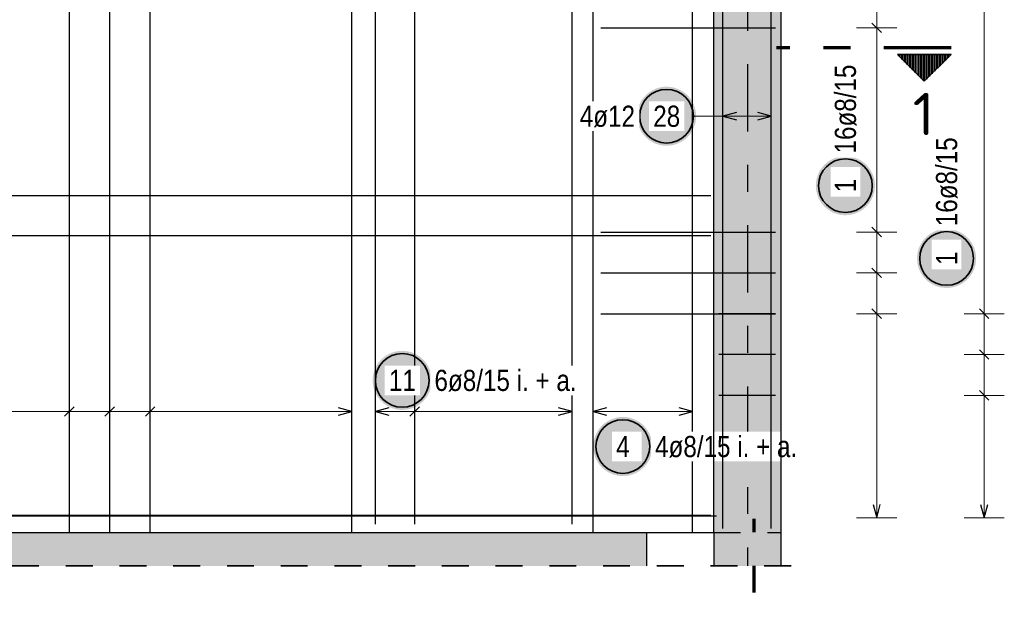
# Model space of a CAD drawing. Header units: millimetres. Extents: x -4.8 to 37.2, y -12 to 28.3.
# Tile 68 of 82: x 24.5 to 28.1, y 15.2 to 17.4. Entities that reach past the tile are written whole.
import ezdxf
from ezdxf.enums import TextEntityAlignment as Align

# ---------------------------------------------------------------- set-up
doc = ezdxf.new("R2010")
doc.units = ezdxf.units.MM
doc.linetypes.add('DASHDOTX2', pattern=[2, 1, -0.5, 0, -0.5])
doc.linetypes.add('HIDDEN', pattern=[0.375, 0.25, -0.125])
doc.layers.add('Achsen', color=7, linetype='Continuous', lineweight=20)
doc.styles.add('Arial Narrow', font='ARIALN.TTF')
doc.styles.add('isocp', font='isocp', dxfattribs={"width": 1.1})

msp = doc.modelspace()

# ---------------------------------------------------------------- hatches: boundary and pattern name
at = {"lineweight": 13, "true_color": 0xd7ffd7}
for points in [[(27.067644, 15.4498), (27.317644, 15.449806), (27.317644, 18.3798), (27.067644, 18.3798)], [(23.578416, 15.324806), (26.818206, 15.324806), (26.818206, 15.449806), (23.578416, 15.449806)], [(27.068206, 15.324806), (27.317644, 15.324806), (27.317644, 15.449806), (27.068206, 15.449806)]]:
    msp.add_hatch(color=254, dxfattribs=at).paths.add_polyline_path(points)
at = {"lineweight": 50}
h = msp.add_hatch(dxfattribs=at)
h.set_pattern_fill('Mau', color=4, scale=0.01, angle=-90, style=0, pattern_type=2)
h.set_pattern_definition([(-90, (0, 0), (0.01, 6e-19), [])])
h.paths.add_polyline_path([(27.951897, 17.230021), (27.751897, 17.230021), (27.851897, 17.130021)])
at = {"lineweight": 25, "true_color": 0xffffff}
for points in [[(27.002776, 17), (27.002709, 17.003839), (27.002508, 17.007673), (27.002174, 17.011498), (27.001706, 17.015309), (27.001105, 17.019101), (27.000373, 17.02287), (26.999509, 17.026611), (26.998515, 17.03032), (26.997393, 17.033992), (26.996143, 17.037622), (26.994767, 17.041207), (26.993266, 17.044741), (26.991644, 17.048221), (26.989901, 17.051642), (26.988039, 17.055), (26.986062, 17.058291), (26.983971, 17.061511), (26.981768, 17.064656), (26.979458, 17.067723), (26.977041, 17.070707), (26.974522, 17.073604), (26.971904, 17.076412), (26.969189, 17.079127), (26.966381, 17.081746), (26.963483, 17.084265), (26.960499, 17.086681), (26.957433, 17.088992), (26.954288, 17.091194), (26.951067, 17.093285), (26.947776, 17.095263), (26.944418, 17.097124), (26.940997, 17.098867), (26.937517, 17.10049), (26.933983, 17.10199), (26.930399, 17.103366), (26.926768, 17.104616), (26.923096, 17.105739), (26.919388, 17.106733), (26.915647, 17.107596), (26.911878, 17.108329), (26.908085, 17.108929), (26.904275, 17.109397), (26.90045, 17.109732), (26.896615, 17.109933), (26.892776, 17.11), (26.888937, 17.109933), (26.885103, 17.109732), (26.881278, 17.109397), (26.877467, 17.108929), (26.873675, 17.108329), (26.869906, 17.107596), (26.866165, 17.106733), (26.862456, 17.105739), (26.858785, 17.104616), (26.855154, 17.103366), (26.85157, 17.10199), (26.848035, 17.10049), (26.844556, 17.098867), (26.841135, 17.097124), (26.837776, 17.095263), (26.834485, 17.093285), (26.831265, 17.091194), (26.82812, 17.088992), (26.825054, 17.086681), (26.82207, 17.084265), (26.819172, 17.081746), (26.816364, 17.079127), (26.813649, 17.076412), (26.81103, 17.073604), (26.808511, 17.070707), (26.806095, 17.067723), (26.803785, 17.064656), (26.801582, 17.061511), (26.799491, 17.058291), (26.797514, 17.055), (26.795652, 17.051642), (26.793909, 17.048221), (26.792286, 17.044741), (26.790786, 17.041207), (26.78941, 17.037622), (26.78816, 17.033992), (26.787038, 17.03032), (26.786044, 17.026611), (26.78518, 17.02287), (26.784448, 17.019101), (26.783847, 17.015309), (26.783379, 17.011498), (26.783044, 17.007673), (26.782843, 17.003839), (26.782776, 17), (26.782843, 16.996161), (26.783044, 16.992327), (26.783379, 16.988502), (26.783847, 16.984691), (26.784448, 16.980899), (26.78518, 16.97713), (26.786044, 16.973389), (26.787038, 16.96968), (26.78816, 16.966008), (26.78941, 16.962378), (26.790786, 16.958793), (26.792286, 16.955259), (26.793909, 16.951779), (26.795652, 16.948358), (26.797514, 16.945), (26.799491, 16.941709), (26.801582, 16.938489), (26.803785, 16.935344), (26.806095, 16.932277), (26.808511, 16.929293), (26.81103, 16.926396), (26.813649, 16.923588), (26.816364, 16.920873), (26.819172, 16.918254), (26.82207, 16.915735), (26.825054, 16.913319), (26.82812, 16.911008), (26.831265, 16.908806), (26.834485, 16.906715), (26.837776, 16.904737), (26.841135, 16.902876), (26.844556, 16.901133), (26.848035, 16.89951), (26.85157, 16.89801), (26.855154, 16.896634), (26.858785, 16.895384), (26.862456, 16.894261), (26.866165, 16.893267), (26.869906, 16.892404), (26.873675, 16.891671), (26.877467, 16.891071), (26.881278, 16.890603), (26.885103, 16.890268), (26.888937, 16.890067), (26.892776, 16.89), (26.896615, 16.890067), (26.90045, 16.890268), (26.904275, 16.890603), (26.908085, 16.891071), (26.911878, 16.891671), (26.915647, 16.892404), (26.919388, 16.893267), (26.923096, 16.894261), (26.926768, 16.895384), (26.930399, 16.896634), (26.933983, 16.89801), (26.937517, 16.89951), (26.940997, 16.901133), (26.944418, 16.902876), (26.947776, 16.904737), (26.951067, 16.906715), (26.954288, 16.908806), (26.957433, 16.911008), (26.960499, 16.913319), (26.963483, 16.915735), (26.966381, 16.918254), (26.969189, 16.920873), (26.971904, 16.923588), (26.974522, 16.926396), (26.977041, 16.929293), (26.979458, 16.932277), (26.981768, 16.935344), (26.983971, 16.938489), (26.986062, 16.941709), (26.988039, 16.945), (26.989901, 16.948358), (26.991644, 16.951779), (26.993266, 16.955259), (26.994767, 16.958793), (26.996143, 16.962378), (26.997393, 16.966008), (26.998515, 16.96968), (26.999509, 16.973389), (27.000373, 16.97713), (27.001105, 16.980899), (27.001706, 16.984691), (27.002174, 16.988502), (27.002508, 16.992327)], [(27.66837, 16.741324), (27.668303, 16.745163), (27.668102, 16.748997), (27.667767, 16.752822), (27.6673, 16.756633), (27.666699, 16.760425), (27.665966, 16.764194), (27.665103, 16.767935), (27.664109, 16.771644), (27.662986, 16.775316), (27.661736, 16.778946), (27.66036, 16.782531), (27.65886, 16.786065), (27.657237, 16.789545), (27.655494, 16.792966), (27.653633, 16.796324), (27.651655, 16.799615), (27.649564, 16.802835), (27.647362, 16.80598), (27.645051, 16.809047), (27.642635, 16.81203), (27.640116, 16.814928), (27.637497, 16.817736), (27.634782, 16.820451), (27.631974, 16.82307), (27.629077, 16.825589), (27.626093, 16.828005), (27.623026, 16.830316), (27.619881, 16.832518), (27.616661, 16.834609), (27.61337, 16.836587), (27.610012, 16.838448), (27.606591, 16.840191), (27.603111, 16.841814), (27.599577, 16.843314), (27.595992, 16.84469), (27.592362, 16.84594), (27.58869, 16.847063), (27.584981, 16.848056), (27.58124, 16.84892), (27.577471, 16.849653), (27.573679, 16.850253), (27.569868, 16.850721), (27.566043, 16.851056), (27.562209, 16.851257), (27.55837, 16.851324), (27.554531, 16.851257), (27.550697, 16.851056), (27.546872, 16.850721), (27.543061, 16.850253), (27.539269, 16.849653), (27.5355, 16.84892), (27.531759, 16.848056), (27.52805, 16.847063), (27.524378, 16.84594), (27.520748, 16.84469), (27.517163, 16.843314), (27.513629, 16.841814), (27.510149, 16.840191), (27.506728, 16.838448), (27.50337, 16.836587), (27.500079, 16.834609), (27.496859, 16.832518), (27.493714, 16.830316), (27.490647, 16.828005), (27.487663, 16.825589), (27.484766, 16.82307), (27.481958, 16.820451), (27.479243, 16.817736), (27.476624, 16.814928), (27.474105, 16.81203), (27.471689, 16.809047), (27.469378, 16.80598), (27.467176, 16.802835), (27.465085, 16.799615), (27.463107, 16.796324), (27.461246, 16.792966), (27.459503, 16.789545), (27.45788, 16.786065), (27.45638, 16.782531), (27.455004, 16.778946), (27.453754, 16.775316), (27.452631, 16.771644), (27.451638, 16.767935), (27.450774, 16.764194), (27.450041, 16.760425), (27.449441, 16.756633), (27.448973, 16.752822), (27.448638, 16.748997), (27.448437, 16.745163), (27.44837, 16.741324), (27.448437, 16.737485), (27.448638, 16.733651), (27.448973, 16.729826), (27.449441, 16.726015), (27.450041, 16.722222), (27.450774, 16.718453), (27.451638, 16.714712), (27.452631, 16.711004), (27.453754, 16.707332), (27.455004, 16.703702), (27.45638, 16.700117), (27.45788, 16.696583), (27.459503, 16.693103), (27.461246, 16.689682), (27.463107, 16.686324), (27.465085, 16.683033), (27.467176, 16.679813), (27.469378, 16.676667), (27.471689, 16.673601), (27.474105, 16.670617), (27.476624, 16.667719), (27.479243, 16.664911), (27.481958, 16.662196), (27.484766, 16.659578), (27.487663, 16.657059), (27.490647, 16.654643), (27.493714, 16.652332), (27.496859, 16.65013), (27.500079, 16.648038), (27.50337, 16.646061), (27.506728, 16.6442), (27.510149, 16.642456), (27.513629, 16.640834), (27.517163, 16.639334), (27.520748, 16.637958), (27.524378, 16.636708), (27.52805, 16.635585), (27.531759, 16.634591), (27.5355, 16.633728), (27.539269, 16.632995), (27.543061, 16.632394), (27.546872, 16.631926), (27.550697, 16.631592), (27.554531, 16.631391), (27.55837, 16.631324), (27.562209, 16.631391), (27.566043, 16.631592), (27.569868, 16.631926), (27.573679, 16.632394), (27.577471, 16.632995), (27.58124, 16.633728), (27.584981, 16.634591), (27.58869, 16.635585), (27.592362, 16.636708), (27.595992, 16.637958), (27.599577, 16.639334), (27.603111, 16.640834), (27.606591, 16.642456), (27.610012, 16.6442), (27.61337, 16.646061), (27.616661, 16.648038), (27.619881, 16.65013), (27.623026, 16.652332), (27.626093, 16.654643), (27.629077, 16.657059), (27.631974, 16.659578), (27.634782, 16.662196), (27.637497, 16.664911), (27.640116, 16.667719), (27.642635, 16.670617), (27.645051, 16.673601), (27.647362, 16.676667), (27.649564, 16.679813), (27.651655, 16.683033), (27.653633, 16.686324), (27.655494, 16.689682), (27.657237, 16.693103), (27.65886, 16.696583), (27.66036, 16.700117), (27.661736, 16.703702), (27.662986, 16.707332), (27.664109, 16.711004), (27.665103, 16.714712), (27.665966, 16.718453), (27.666699, 16.722222), (27.6673, 16.726015), (27.667767, 16.729826), (27.668102, 16.733651)], [(28.045153, 16.470282), (28.045086, 16.474121), (28.044885, 16.477955), (28.04455, 16.48178), (28.044082, 16.485591), (28.043482, 16.489383), (28.042749, 16.493152), (28.041885, 16.496893), (28.040892, 16.500602), (28.039769, 16.504274), (28.038519, 16.507904), (28.037143, 16.511489), (28.035643, 16.515023), (28.03402, 16.518503), (28.032277, 16.521924), (28.030416, 16.525282), (28.028438, 16.528573), (28.026347, 16.531793), (28.024145, 16.534938), (28.021834, 16.538005), (28.019418, 16.540988), (28.016899, 16.543886), (28.01428, 16.546694), (28.011565, 16.549409), (28.008757, 16.552028), (28.005859, 16.554547), (28.002876, 16.556963), (27.999809, 16.559274), (27.996664, 16.561476), (27.993444, 16.563567), (27.990153, 16.565545), (27.986795, 16.567406), (27.983374, 16.569149), (27.979894, 16.570772), (27.97636, 16.572272), (27.972775, 16.573648), (27.969145, 16.574898), (27.965473, 16.576021), (27.961764, 16.577014), (27.958023, 16.577878), (27.954254, 16.578611), (27.950462, 16.579211), (27.946651, 16.579679), (27.942826, 16.580014), (27.938992, 16.580215), (27.935153, 16.580282), (27.931314, 16.580215), (27.92748, 16.580014), (27.923655, 16.579679), (27.919844, 16.579211), (27.916052, 16.578611), (27.912283, 16.577878), (27.908541, 16.577014), (27.904833, 16.576021), (27.901161, 16.574898), (27.897531, 16.573648), (27.893946, 16.572272), (27.890412, 16.570772), (27.886932, 16.569149), (27.883511, 16.567406), (27.880153, 16.565545), (27.876862, 16.563567), (27.873642, 16.561476), (27.870496, 16.559274), (27.86743, 16.556963), (27.864446, 16.554547), (27.861548, 16.552028), (27.85874, 16.549409), (27.856025, 16.546694), (27.853407, 16.543886), (27.850888, 16.540988), (27.848472, 16.538005), (27.846161, 16.534938), (27.843959, 16.531793), (27.841868, 16.528573), (27.83989, 16.525282), (27.838029, 16.521924), (27.836286, 16.518503), (27.834663, 16.515023), (27.833163, 16.511489), (27.831787, 16.507904), (27.830537, 16.504274), (27.829414, 16.500602), (27.82842, 16.496893), (27.827557, 16.493152), (27.826824, 16.489383), (27.826223, 16.485591), (27.825755, 16.48178), (27.825421, 16.477955), (27.82522, 16.474121), (27.825153, 16.470282), (27.82522, 16.466443), (27.825421, 16.462609), (27.825755, 16.458784), (27.826223, 16.454973), (27.826824, 16.45118), (27.827557, 16.447412), (27.82842, 16.44367), (27.829414, 16.439962), (27.830537, 16.43629), (27.831787, 16.43266), (27.833163, 16.429075), (27.834663, 16.425541), (27.836286, 16.422061), (27.838029, 16.41864), (27.83989, 16.415282), (27.841868, 16.411991), (27.843959, 16.408771), (27.846161, 16.405625), (27.848472, 16.402559), (27.850888, 16.399575), (27.853407, 16.396677), (27.856025, 16.393869), (27.85874, 16.391154), (27.861548, 16.388536), (27.864446, 16.386017), (27.86743, 16.383601), (27.870496, 16.38129), (27.873642, 16.379088), (27.876862, 16.376997), (27.880153, 16.375019), (27.883511, 16.373158), (27.886932, 16.371414), (27.890412, 16.369792), (27.893946, 16.368292), (27.897531, 16.366916), (27.901161, 16.365666), (27.904833, 16.364543), (27.908541, 16.363549), (27.912283, 16.362686), (27.916052, 16.361953), (27.919844, 16.361352), (27.923655, 16.360884), (27.92748, 16.36055), (27.931314, 16.360349), (27.935153, 16.360282), (27.938992, 16.360349), (27.942826, 16.36055), (27.946651, 16.360884), (27.950462, 16.361352), (27.954254, 16.361953), (27.958023, 16.362686), (27.961764, 16.363549), (27.965473, 16.364543), (27.969145, 16.365666), (27.972775, 16.366916), (27.97636, 16.368292), (27.979894, 16.369792), (27.983374, 16.371414), (27.986795, 16.373158), (27.990153, 16.375019), (27.993444, 16.376997), (27.996664, 16.379088), (27.999809, 16.38129), (28.002876, 16.383601), (28.005859, 16.386017), (28.008757, 16.388536), (28.011565, 16.391154), (28.01428, 16.393869), (28.016899, 16.396677), (28.019418, 16.399575), (28.021834, 16.402559), (28.024145, 16.405625), (28.026347, 16.408771), (28.028438, 16.411991), (28.030416, 16.415282), (28.032277, 16.41864), (28.03402, 16.422061), (28.035643, 16.425541), (28.037143, 16.429075), (28.038519, 16.43266), (28.039769, 16.43629), (28.040892, 16.439962), (28.041885, 16.44367), (28.042749, 16.447412), (28.043482, 16.45118), (28.044082, 16.454973), (28.04455, 16.458784), (28.044885, 16.462609)], [(26.018761, 16.016), (26.018694, 16.019839), (26.018493, 16.023673), (26.018158, 16.027498), (26.01769, 16.031309), (26.017089, 16.035102), (26.016357, 16.038871), (26.015493, 16.042612), (26.014499, 16.04632), (26.013377, 16.049992), (26.012127, 16.053622), (26.010751, 16.057207), (26.009251, 16.060741), (26.007628, 16.064221), (26.005885, 16.067642), (26.004023, 16.071), (26.002046, 16.074291), (25.999955, 16.077511), (25.997752, 16.080657), (25.995442, 16.083723), (25.993025, 16.086707), (25.990506, 16.089605), (25.987888, 16.092413), (25.985173, 16.095128), (25.982365, 16.097746), (25.979467, 16.100265), (25.976483, 16.102681), (25.973417, 16.104992), (25.970272, 16.107194), (25.967052, 16.109286), (25.963761, 16.111263), (25.960402, 16.113124), (25.956981, 16.114868), (25.953502, 16.11649), (25.949967, 16.11799), (25.946383, 16.119366), (25.942752, 16.120616), (25.939081, 16.121739), (25.935372, 16.122733), (25.931631, 16.123596), (25.927862, 16.124329), (25.92407, 16.12493), (25.920259, 16.125398), (25.916434, 16.125732), (25.912599, 16.125933), (25.908761, 16.126), (25.904922, 16.125933), (25.901087, 16.125732), (25.897262, 16.125398), (25.893451, 16.12493), (25.889659, 16.124329), (25.88589, 16.123596), (25.882149, 16.122733), (25.87844, 16.121739), (25.874769, 16.120616), (25.871138, 16.119366), (25.867554, 16.11799), (25.864019, 16.11649), (25.86054, 16.114868), (25.857119, 16.113124), (25.853761, 16.111263), (25.850469, 16.109286), (25.847249, 16.107194), (25.844104, 16.104992), (25.841038, 16.102681), (25.838054, 16.100265), (25.835156, 16.097746), (25.832348, 16.095128), (25.829633, 16.092413), (25.827015, 16.089605), (25.824496, 16.086707), (25.822079, 16.083723), (25.819769, 16.080657), (25.817566, 16.077511), (25.815475, 16.074291), (25.813498, 16.071), (25.811636, 16.067642), (25.809893, 16.064221), (25.808271, 16.060741), (25.80677, 16.057207), (25.805394, 16.053622), (25.804144, 16.049992), (25.803022, 16.04632), (25.802028, 16.042612), (25.801164, 16.038871), (25.800432, 16.035102), (25.799831, 16.031309), (25.799363, 16.027498), (25.799028, 16.023673), (25.798828, 16.019839), (25.798761, 16.016), (25.798828, 16.012161), (25.799028, 16.008327), (25.799363, 16.004502), (25.799831, 16.000691), (25.800432, 15.996899), (25.801164, 15.99313), (25.802028, 15.989389), (25.803022, 15.98568), (25.804144, 15.982008), (25.805394, 15.978378), (25.80677, 15.974794), (25.808271, 15.971259), (25.809893, 15.967779), (25.811636, 15.964358), (25.813498, 15.961), (25.815475, 15.957709), (25.817566, 15.954489), (25.819769, 15.951344), (25.822079, 15.948277), (25.824496, 15.945294), (25.827015, 15.942396), (25.829633, 15.939588), (25.832348, 15.936873), (25.835156, 15.934254), (25.838054, 15.931735), (25.841038, 15.929319), (25.844104, 15.927008), (25.847249, 15.924806), (25.850469, 15.922715), (25.853761, 15.920737), (25.857119, 15.918876), (25.86054, 15.917133), (25.864019, 15.91551), (25.867554, 15.91401), (25.871138, 15.912634), (25.874769, 15.911384), (25.87844, 15.910261), (25.882149, 15.909268), (25.88589, 15.908404), (25.889659, 15.907671), (25.893451, 15.907071), (25.897262, 15.906603), (25.901087, 15.906268), (25.904922, 15.906067), (25.908761, 15.906), (25.912599, 15.906067), (25.916434, 15.906268), (25.920259, 15.906603), (25.92407, 15.907071), (25.927862, 15.907671), (25.931631, 15.908404), (25.935372, 15.909268), (25.939081, 15.910261), (25.942752, 15.911384), (25.946383, 15.912634), (25.949967, 15.91401), (25.953502, 15.91551), (25.956981, 15.917133), (25.960402, 15.918876), (25.963761, 15.920737), (25.967052, 15.922715), (25.970272, 15.924806), (25.973417, 15.927008), (25.976483, 15.929319), (25.979467, 15.931735), (25.982365, 15.934254), (25.985173, 15.936873), (25.987888, 15.939588), (25.990506, 15.942396), (25.993025, 15.945294), (25.995442, 15.948277), (25.997752, 15.951344), (25.999955, 15.954489), (26.002046, 15.957709), (26.004023, 15.961), (26.005885, 15.964358), (26.007628, 15.967779), (26.009251, 15.971259), (26.010751, 15.974794), (26.012127, 15.978378), (26.013377, 15.982008), (26.014499, 15.98568), (26.015493, 15.989389), (26.016357, 15.99313), (26.017089, 15.996899), (26.01769, 16.000691), (26.018158, 16.004502), (26.018493, 16.008327)], [(26.839932, 15.769584), (26.839865, 15.773423), (26.839664, 15.777257), (26.83933, 15.781082), (26.838862, 15.784893), (26.838261, 15.788686), (26.837529, 15.792454), (26.836665, 15.796196), (26.835671, 15.799904), (26.834549, 15.803576), (26.833299, 15.807206), (26.831923, 15.810791), (26.830422, 15.814325), (26.8288, 15.817805), (26.827057, 15.821226), (26.825195, 15.824584), (26.823218, 15.827875), (26.821127, 15.831095), (26.818924, 15.834241), (26.816614, 15.837307), (26.814197, 15.840291), (26.811678, 15.843189), (26.80906, 15.845997), (26.806345, 15.848712), (26.803537, 15.85133), (26.800639, 15.853849), (26.797655, 15.856265), (26.794589, 15.858576), (26.791444, 15.860778), (26.788224, 15.86287), (26.784932, 15.864847), (26.781574, 15.866708), (26.778153, 15.868452), (26.774673, 15.870074), (26.771139, 15.871574), (26.767555, 15.87295), (26.763924, 15.8742), (26.760253, 15.875323), (26.756544, 15.876317), (26.752803, 15.87718), (26.749034, 15.877913), (26.745241, 15.878514), (26.741431, 15.878982), (26.737606, 15.879316), (26.733771, 15.879517), (26.729932, 15.879584), (26.726093, 15.879517), (26.722259, 15.879316), (26.718434, 15.878982), (26.714623, 15.878514), (26.710831, 15.877913), (26.707062, 15.87718), (26.703321, 15.876317), (26.699612, 15.875323), (26.695941, 15.8742), (26.69231, 15.87295), (26.688726, 15.871574), (26.685191, 15.870074), (26.681712, 15.868452), (26.678291, 15.866708), (26.674932, 15.864847), (26.671641, 15.86287), (26.668421, 15.860778), (26.665276, 15.858576), (26.66221, 15.856265), (26.659226, 15.853849), (26.656328, 15.85133), (26.65352, 15.848712), (26.650805, 15.845997), (26.648186, 15.843189), (26.645668, 15.840291), (26.643251, 15.837307), (26.640941, 15.834241), (26.638738, 15.831095), (26.636647, 15.827875), (26.63467, 15.824584), (26.632808, 15.821226), (26.631065, 15.817805), (26.629442, 15.814325), (26.627942, 15.810791), (26.626566, 15.807206), (26.625316, 15.803576), (26.624194, 15.799904), (26.6232, 15.796196), (26.622336, 15.792454), (26.621604, 15.788686), (26.621003, 15.784893), (26.620535, 15.781082), (26.6202, 15.777257), (26.619999, 15.773423), (26.619932, 15.769584), (26.619999, 15.765745), (26.6202, 15.761911), (26.620535, 15.758086), (26.621003, 15.754275), (26.621604, 15.750483), (26.622336, 15.746714), (26.6232, 15.742973), (26.624194, 15.739264), (26.625316, 15.735592), (26.626566, 15.731962), (26.627942, 15.728377), (26.629442, 15.724843), (26.631065, 15.721363), (26.632808, 15.717942), (26.63467, 15.714584), (26.636647, 15.711293), (26.638738, 15.708073), (26.640941, 15.704928), (26.643251, 15.701861), (26.645668, 15.698878), (26.648186, 15.69598), (26.650805, 15.693172), (26.65352, 15.690457), (26.656328, 15.687838), (26.659226, 15.685319), (26.66221, 15.682903), (26.665276, 15.680592), (26.668421, 15.67839), (26.671641, 15.676299), (26.674932, 15.674321), (26.678291, 15.67246), (26.681712, 15.670717), (26.685191, 15.669094), (26.688726, 15.667594), (26.69231, 15.666218), (26.695941, 15.664968), (26.699612, 15.663845), (26.703321, 15.662852), (26.707062, 15.661988), (26.710831, 15.661255), (26.714623, 15.660655), (26.718434, 15.660187), (26.722259, 15.659852), (26.726093, 15.659651), (26.729932, 15.659584), (26.733771, 15.659651), (26.737606, 15.659852), (26.741431, 15.660187), (26.745241, 15.660655), (26.749034, 15.661255), (26.752803, 15.661988), (26.756544, 15.662852), (26.760253, 15.663845), (26.763924, 15.664968), (26.767555, 15.666218), (26.771139, 15.667594), (26.774673, 15.669094), (26.778153, 15.670717), (26.781574, 15.67246), (26.784932, 15.674321), (26.788224, 15.676299), (26.791444, 15.67839), (26.794589, 15.680592), (26.797655, 15.682903), (26.800639, 15.685319), (26.803537, 15.687838), (26.806345, 15.690457), (26.80906, 15.693172), (26.811678, 15.69598), (26.814197, 15.698878), (26.816614, 15.701861), (26.818924, 15.704928), (26.821127, 15.708073), (26.823218, 15.711293), (26.825195, 15.714584), (26.827057, 15.717942), (26.8288, 15.721363), (26.830422, 15.724843), (26.831923, 15.728377), (26.833299, 15.731962), (26.834549, 15.735592), (26.835671, 15.739264), (26.836665, 15.742973), (26.837529, 15.746714), (26.838261, 15.750483), (26.838862, 15.754275), (26.83933, 15.758086), (26.839664, 15.761911)]]:
    msp.add_hatch(color=7, dxfattribs=at).paths.add_polyline_path(points)

# ---------------------------------------------------------------- linework, layer by layer
at = {"color": 3, "linetype": 'Continuous', "lineweight": 25}
for p, q in [((24.669767, 15.449806), (24.669767, 18.349806)), ((24.819931, 15.449806), (24.819931, 18.349806)), ((24.970095, 15.449806), (24.970095, 18.349806)), ((25.720916, 15.449806), (25.720916, 18.349806)), ((26.618922, 15.449806), (26.618922, 18.349806)), ((26.989071, 15.449806), (26.989071, 18.349806)), ((25.808922, 15.4798), (25.808922, 17.7698)), ((25.955322, 15.4798), (25.955322, 17.7698)), ((26.540921, 15.4798), (26.540921, 17.7698)), ((27.692678, 17.311724), (27.657322, 17.347079)), ((26.647644, 17.329401), (27.297644, 17.329401)), ((27.152644, 17.013397), (27.102644, 17)), ((27.282644, 17), (27.232644, 17.013397)), ((27.282644, 17), (27.232644, 17.013397)), ((27.102644, 17), (27.152644, 16.986603)), ((27.232644, 16.986603), (27.282644, 17)), ((27.232644, 16.986603), (27.282644, 17)), ((16.807644, 16.704203), (27.057644, 16.704203)), ((26.647644, 16.568737), (27.297644, 16.568737)), ((27.692678, 16.551059), (27.657322, 16.586415)), ((16.807644, 16.555404), (27.057644, 16.555404)), ((27.692678, 16.398927), (27.657322, 16.434282)), ((26.647644, 16.416604), (27.297644, 16.416604)), ((27.692678, 16.246794), (27.657322, 16.282149)), ((28.057322, 16.282148), (28.092678, 16.246792)), ((26.647644, 16.264472), (27.297644, 16.264472)), ((27.297644, 16.26447), (27.087644, 16.26447)), ((28.057322, 16.130015), (28.092678, 16.09466)), ((27.297644, 16.112337), (27.087644, 16.112337)), ((27.297644, 15.960204), (27.087644, 15.960204)), ((28.057322, 15.977882), (28.092678, 15.942527)), ((24.687445, 15.917678), (24.652089, 15.882322)), ((24.837609, 15.917678), (24.802254, 15.882322)), ((24.987773, 15.917678), (24.952418, 15.882322)), ((25.720916, 15.9), (25.670916, 15.913397)), ((25.858922, 15.913397), (25.808922, 15.9)), ((25.972999, 15.917678), (25.937644, 15.882322)), ((26.540921, 15.9), (26.490921, 15.913397)), ((26.668922, 15.913397), (26.618922, 15.9)), ((26.989071, 15.9), (26.939071, 15.913397)), ((25.670916, 15.886603), (25.720916, 15.9)), ((25.808922, 15.9), (25.858922, 15.886603)), ((26.490921, 15.886603), (26.540921, 15.9)), ((26.618922, 15.9), (26.668922, 15.886603)), ((26.939071, 15.886603), (26.989071, 15.9)), ((27.661603, 15.553807), (27.675, 15.503807)), ((27.675, 15.503807), (27.688397, 15.553807)), ((28.061603, 15.553806), (28.075, 15.503806)), ((28.075, 15.503806), (28.088397, 15.553806)), ((16.807644, 15.513807), (27.057644, 15.513807)), ((27.078051, 15.509806), (16.828051, 15.509806)), ((23.578416, 15.449806), (26.818206, 15.449806)), ((26.818206, 15.449806), (27.067644, 15.449806)), ((26.818206, 15.449806), (26.818206, 15.324806)), ((27.067644, 15.449806), (27.068206, 15.449806)), ((27.068206, 15.449806), (27.068206, 15.324806)), ((27.317644, 15.449806), (27.317644, 15.324806))]:
    msp.add_line(p, q, dxfattribs=at)
at = {"color": 5, "linetype": 'Continuous', "lineweight": 18}
for p, q in [((27.675, 17.7858), (27.675, 15.503807)), ((28.075, 15.503806), (28.075, 17.785798)), ((27.75, 17.329401), (27.6, 17.329401)), ((27.102644, 17.075), (27.102644, 16.925)), ((27.282644, 16.925), (27.282644, 17.075)), ((27.282644, 16.925), (27.282644, 17.075)), ((26.992776, 17), (27.102644, 17)), ((27.282644, 17), (27.102644, 17)), ((27.75, 16.568737), (27.6, 16.568737)), ((27.75, 16.416604), (27.6, 16.416604)), ((27.75, 16.264472), (27.6, 16.264472)), ((28, 16.26447), (28.15, 16.26447)), ((28, 16.112337), (28.15, 16.112337)), ((24.669767, 15.975), (24.669767, 15.825)), ((24.819931, 15.975), (24.819931, 15.825)), ((24.970095, 15.975), (24.970095, 15.825)), ((25.720916, 15.825), (25.720916, 15.975)), ((25.808922, 15.975), (25.808922, 15.825)), ((25.955322, 15.975), (25.955322, 15.825)), ((26.540921, 15.825), (26.540921, 15.975)), ((26.618922, 15.975), (26.618922, 15.825)), ((26.989071, 15.825), (26.989071, 15.975)), ((28, 15.960204), (28.15, 15.960204)), ((17.612051, 15.9), (25.720916, 15.9)), ((25.808922, 15.9), (26.540921, 15.9)), ((26.618922, 15.9), (26.989071, 15.9)), ((27.6, 15.503807), (27.75, 15.503807)), ((28, 15.503806), (28.15, 15.503806))]:
    msp.add_line(p, q, dxfattribs=at)
at = {"color": 1, "linetype": 'DASHDOTX2', "lineweight": 70, "ltscale": 0.25}
for p, q in [((27.951897, 17.255021), (27.301897, 17.255021)), ((27.218221, 14.850726), (27.218221, 15.500726))]:
    msp.add_line(p, q, dxfattribs=at)
at = {"color": 2, "linetype": 'Continuous', "lineweight": 35}
for p, q in [((27.751897, 17.230021), (27.951897, 17.230021)), ((27.751897, 17.230021), (27.851897, 17.130021)), ((27.851897, 17.130021), (27.951897, 17.230021))]:
    msp.add_line(p, q, dxfattribs=at)
at = {"color": 3, "linetype": 'HIDDEN', "lineweight": 25, "ltscale": 0.25}
msp.add_line((27.068206, 15.449806), (27.317644, 15.449806), dxfattribs=at)
at = {"color": 2, "linetype": 'HIDDEN', "lineweight": 35, "ltscale": 0.25}
msp.add_line((9.856545, 15.324806), (27.442644, 15.324806), dxfattribs=at)
at = {"color": 2, "linetype": 'Continuous', "lineweight": 35}
for centre in [(26.892776, 17), (27.55837, 16.741324), (27.935153, 16.470282), (25.908761, 16.016), (26.729932, 15.769584)]:
    msp.add_circle(centre, 0.1, dxfattribs=at)
at = {"layer": 'Achsen', "color": 3, "linetype": 'DASHDOTX2', "lineweight": 25, "ltscale": 0.25}
msp.add_line((27.193468, 18.99368), (27.193468, 15.324806), dxfattribs=at)

# ---------------------------------------------------------------- texts
at = {"color": 2, "lineweight": 35, "style": 'isocp', "width": 1.15}
msp.add_text('1', height=0.1575, dxfattribs=at).set_placement((27.849796, 16.929727), align=Align.CENTER)

# ---------------------------------------------------------------- next in the draw order: texts
at = {"color": 2, "lineweight": 35, "char_height": 0.07875, "attachment_point": 1, "rotation": 90, "line_spacing_factor": 0.9, "style": 'Arial Narrow', "bg_fill": 3, "box_fill_scale": 1.2, "bg_fill_color": 256, "bg_fill_true_color": 13158600, "bg_fill_transparency": 0}
for s, insert in [('16ø8/15', (27.518995, 16.861324)), ('16ø8/15', (27.895778, 16.590282)), ('1', (27.518995, 16.716518)), ('1', (27.895778, 16.445476))]:
    msp.add_mtext(s, dxfattribs=dict(at, insert=insert))
at = {"color": 2, "lineweight": 35, "char_height": 0.07875, "attachment_point": 1, "line_spacing_factor": 0.9, "style": 'Arial Narrow', "bg_fill": 3, "box_fill_scale": 1.2, "bg_fill_color": 256, "bg_fill_true_color": 13158600, "bg_fill_transparency": 0}
for s, insert in [('4ø12', (26.569601, 17.039375)), ('28', (26.843164, 17.039375)), ('11', (25.859148, 16.055375)), ('6ø8/15 i. + a.', (26.028761, 16.055375)), ('4', (26.705126, 15.808959)), ('4ø8/15 i. + a.', (26.849932, 15.808959))]:
    msp.add_mtext(s, dxfattribs=dict(at, insert=insert))

# ---------------------------------------------------------------- next in the draw order: linework, layer by layer
at = {"color": 3, "linetype": 'Continuous', "lineweight": 25}
for p, q in [((27.067644, 18.3798), (27.067644, 15.4498)), ((27.317644, 18.3798), (27.317644, 15.449806)), ((27.102644, 15.464806), (27.102644, 18.1748)), ((27.282644, 15.464806), (27.282644, 18.1748)), ((27.282644, 15.464806), (27.282644, 18.1748))]:
    msp.add_line(p, q, dxfattribs=at)

doc.saveas('drawing.dxf')
